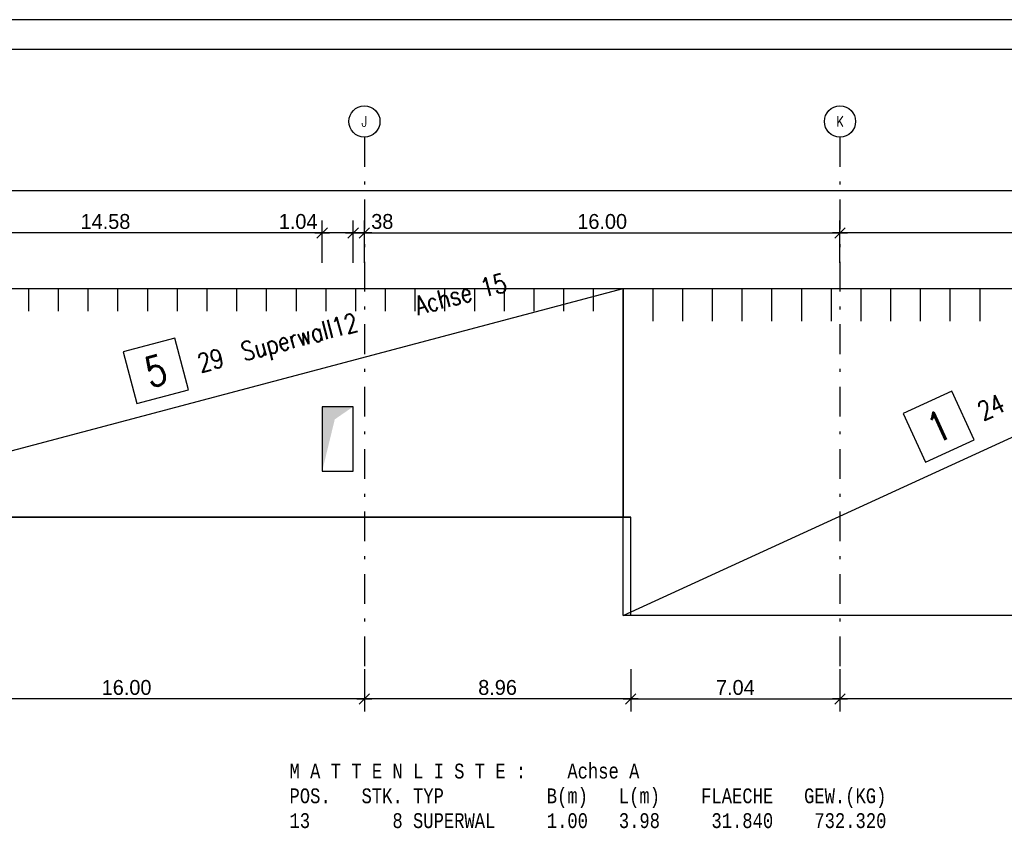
# Model space of a CAD drawing. Extents: x 0 to 238, y 0 to 168.
# Tile 27 of 31: x 147 to 180, y 141 to 168. Entities that reach past the tile are written whole.
import ezdxf
from ezdxf.enums import TextEntityAlignment as Align

# ---------------------------------------------------------------- set-up
doc = ezdxf.new("R2010")
doc.units = 0
doc.header["$LTSCALE"] = 2
doc.header["$MEASUREMENT"] = 0
doc.linetypes.add('AUSGEZOGEN', pattern=[0])
doc.linetypes.add('STRICHPUNKT', pattern=[1, 0.5, -0.25, 0, -0.25])
doc.layers.get('0').update_dxf_attribs({"linetype": 'CONTINUOUS'})
doc.layers.get('DEFPOINTS').update_dxf_attribs({"linetype": 'AUSGEZOGEN'})
for name, color, linetype in [('T__ACHS', 1, 'CONTINUOUS'), ('T__KONS', 3, 'CONTINUOUS'), ('T__M001', 7, 'CONTINUOUS'), ('T__M005', 7, 'CONTINUOUS'), ('T__RAND', 7, 'CONTINUOUS'), ('T__TXTL', 1, 'CONTINUOUS'), ('T__VERM', 2, 'CONTINUOUS'), ('TA_', 2, 'CONTINUOUS')]:
    doc.layers.add(name, color=color, linetype=linetype)
doc.styles.add('MONOTXT8', font='monotxtd', dxfattribs={"width": 0.8})
doc.styles.add('SIMPLEX8', font='simplexd', dxfattribs={"width": 0.8})
doc.dimstyles.new('SOFIBEMLI', dxfattribs={"dimtxt": 0.5, "dimasz": 0.05, "dimexe": 0.18, "dimexo": 0.0625, "dimgap": 0.135, "dimtad": 1, "dimdec": 0, "dimrnd": 0.001, "dimzin": 0, "dimdsep": 46, "dimtxsty": 'Standard', "dimblk1": 'SOFI-VERLI', "dimblk2": 'SOFI-VERRE', "dimsah": 1, "dimcen": 0.5, "dimse1": 1, "dimse2": 1, "dimclrd": 1, "dimclrt": 2, "dimadec": 0, "dimazin": 0, "dimtfac": 1, "dimtdec": 4, "dimtmove": 0, "dimatfit": 3, "dimldrblk": 'SOFI-VERLI', "dimfxl": 0, "dimtolj": 1, "dimtzin": 0, "dimarcsym": 0})
doc.dimstyles.new('SOFIBEMRE', dxfattribs={"dimtxt": 0.5, "dimasz": 0.05, "dimexe": 0.18, "dimexo": 0.0625, "dimgap": 0.135, "dimtad": 1, "dimdec": 0, "dimrnd": 0.001, "dimzin": 0, "dimdsep": 46, "dimtxsty": 'Standard', "dimblk1": 'SOFI-VERRE', "dimblk2": 'SOFI-VERLI', "dimsah": 1, "dimcen": 0.5, "dimse1": 1, "dimse2": 1, "dimclrd": 1, "dimclrt": 2, "dimadec": 0, "dimazin": 0, "dimtfac": 1, "dimtdec": 4, "dimtmove": 0, "dimatfit": 3, "dimldrblk": 'SOFI-VERRE', "dimfxl": 0, "dimtolj": 1, "dimtzin": 0, "dimarcsym": 0})

# ---------------------------------------------------------------- blocks, each defined once
blk = doc.blocks.new('ASO_BORDER')
at = {"color": 0, "linetype": 'ByBlock'}
blk.add_line((1, 1), (0, 1), dxfattribs=at)
blk = doc.blocks.new('SOFI-IRAN')
at = {"layer": 'T__RAND', "color": 0, "linetype": 'ByBlock', "xscale": 232.8, "yscale": 166.2}
blk.add_blockref('ASO_BORDER', (0, 0), dxfattribs=at)
blk = doc.blocks.new('SOFI-VERRE')
at = {"color": 0, "linetype": 'ByBlock'}
for p, q in [((0, -20), (0, 8.5)), ((-5, 0), (5, 0)), ((3.535, 3.535), (-3.535, -3.535))]:
    blk.add_line(p, q, dxfattribs=at)
blk = doc.blocks.new('SOFI-VERLI')
at = {"color": 0, "linetype": 'ByBlock'}
for p, q in [((0, 20), (0, -8.5)), ((-5, 0), (5, 0)), ((3.535, 3.535), (-3.535, -3.535))]:
    blk.add_line(p, q, dxfattribs=at)
blk = doc.blocks.new('*D35')
at = {"color": 1, "linetype": 'ByBlock'}
blk.add_line((157.327, 161.025), (142.847, 161.025), dxfattribs=at)
at = {"layer": 'DEFPOINTS', "color": 0, "linetype": 'ByBlock'}
for p in [(142.797, 161.025), (142.797, 156.719), (157.377, 156.719)]:
    blk.add_point(p, dxfattribs=at)
at = {"color": 1, "linetype": 'ByBlock', "xscale": 0.05, "yscale": 0.05, "zscale": 0.05, "rotation": 180}
blk.add_blockref('SOFI-VERLI', (142.797, 161.025), dxfattribs=at)
at = {"color": 1, "linetype": 'ByBlock', "xscale": 0.05, "yscale": 0.05, "zscale": 0.05}
blk.add_blockref('SOFI-VERRE', (157.377, 161.025), dxfattribs=at)
at = {"color": 2, "linetype": 'ByBlock', "insert": (150.087, 161.41), "char_height": 0.5, "attachment_point": 5}
blk.add_mtext('\\A1;14.58', dxfattribs=at)
blk = doc.blocks.new('*D36')
at = {"color": 1, "linetype": 'ByBlock'}
for p, q in [((157.377, 161.025), (155.807, 161.025)), ((158.367, 161.025), (157.427, 161.025))]:
    blk.add_line(p, q, dxfattribs=at)
at = {"layer": 'DEFPOINTS', "color": 0, "linetype": 'ByBlock'}
for p in [(157.377, 161.025), (157.377, 156.719), (158.417, 156.719)]:
    blk.add_point(p, dxfattribs=at)
at = {"color": 1, "linetype": 'ByBlock', "xscale": 0.05, "yscale": 0.05, "zscale": 0.05, "rotation": 180}
blk.add_blockref('SOFI-VERLI', (157.377, 161.025), dxfattribs=at)
at = {"color": 1, "linetype": 'ByBlock', "xscale": 0.05, "yscale": 0.05, "zscale": 0.05}
blk.add_blockref('SOFI-VERRE', (158.417, 161.025), dxfattribs=at)
at = {"color": 2, "linetype": 'ByBlock', "insert": (156.567, 161.41), "char_height": 0.5, "attachment_point": 5}
blk.add_mtext('\\A1;1.04', dxfattribs=at)
blk = doc.blocks.new('*D37')
at = {"color": 1, "linetype": 'ByBlock'}
for p, q in [((158.467, 161.025), (158.747, 161.025)), ((158.797, 161.025), (159.951, 161.025))]:
    blk.add_line(p, q, dxfattribs=at)
at = {"layer": 'DEFPOINTS', "color": 0, "linetype": 'ByBlock'}
for p in [(158.797, 161.025), (158.417, 156.719), (158.797, 156.719)]:
    blk.add_point(p, dxfattribs=at)
at = {"color": 1, "linetype": 'ByBlock', "xscale": 0.05, "yscale": 0.05, "zscale": 0.05, "rotation": 180}
blk.add_blockref('SOFI-VERLI', (158.417, 161.025), dxfattribs=at)
at = {"color": 1, "linetype": 'ByBlock', "xscale": 0.05, "yscale": 0.05, "zscale": 0.05}
blk.add_blockref('SOFI-VERRE', (158.797, 161.025), dxfattribs=at)
at = {"color": 2, "linetype": 'ByBlock', "insert": (159.399, 161.41), "char_height": 0.5, "attachment_point": 5}
blk.add_mtext('\\A1;38', dxfattribs=at)
blk = doc.blocks.new('*D38')
at = {"color": 1, "linetype": 'ByBlock'}
blk.add_line((158.847, 161.025), (174.747, 161.025), dxfattribs=at)
at = {"layer": 'DEFPOINTS', "color": 0, "linetype": 'ByBlock'}
for p in [(174.797, 161.025), (158.797, 156.719), (174.797, 156.719)]:
    blk.add_point(p, dxfattribs=at)
at = {"color": 1, "linetype": 'ByBlock', "xscale": 0.05, "yscale": 0.05, "zscale": 0.05, "rotation": 180}
blk.add_blockref('SOFI-VERLI', (158.797, 161.025), dxfattribs=at)
at = {"color": 1, "linetype": 'ByBlock', "xscale": 0.05, "yscale": 0.05, "zscale": 0.05}
blk.add_blockref('SOFI-VERRE', (174.797, 161.025), dxfattribs=at)
at = {"color": 2, "linetype": 'ByBlock', "insert": (166.797, 161.41), "char_height": 0.5, "attachment_point": 5}
blk.add_mtext('\\A1;16.00', dxfattribs=at)
blk = doc.blocks.new('*D39')
at = {"color": 1, "linetype": 'ByBlock'}
blk.add_line((190.747, 161.025), (174.847, 161.025), dxfattribs=at)
at = {"layer": 'DEFPOINTS', "color": 0, "linetype": 'ByBlock'}
for p in [(174.797, 161.025), (174.797, 156.719), (190.797, 156.719)]:
    blk.add_point(p, dxfattribs=at)
at = {"color": 1, "linetype": 'ByBlock', "xscale": 0.05, "yscale": 0.05, "zscale": 0.05, "rotation": 180}
blk.add_blockref('SOFI-VERLI', (174.797, 161.025), dxfattribs=at)
at = {"color": 1, "linetype": 'ByBlock', "xscale": 0.05, "yscale": 0.05, "zscale": 0.05}
blk.add_blockref('SOFI-VERRE', (190.797, 161.025), dxfattribs=at)
at = {"color": 2, "linetype": 'ByBlock', "insert": (182.797, 161.41), "char_height": 0.5, "attachment_point": 5}
blk.add_mtext('\\A1;16.00', dxfattribs=at)
blk = doc.blocks.new('*D41')
at = {"color": 1, "linetype": 'ByBlock'}
blk.add_line((14.547, 162.45), (191.047, 162.45), dxfattribs=at)
at = {"layer": 'DEFPOINTS', "color": 0, "linetype": 'ByBlock'}
for p in [(191.097, 162.45), (14.497, 156.719), (191.097, 156.719)]:
    blk.add_point(p, dxfattribs=at)
at = {"color": 1, "linetype": 'ByBlock', "xscale": 0.05, "yscale": 0.05, "zscale": 0.05, "rotation": 180}
blk.add_blockref('SOFI-VERLI', (14.497, 162.45), dxfattribs=at)
at = {"color": 1, "linetype": 'ByBlock', "xscale": 0.05, "yscale": 0.05, "zscale": 0.05}
blk.add_blockref('SOFI-VERRE', (191.097, 162.45), dxfattribs=at)
at = {"color": 2, "linetype": 'ByBlock', "insert": (102.797, 162.835), "char_height": 0.5, "attachment_point": 5}
blk.add_mtext('\\A1;176.60', dxfattribs=at)
blk = doc.blocks.new('*D56')
at = {"color": 1, "linetype": 'ByBlock'}
blk.add_line((158.747, 145.35), (142.847, 145.35), dxfattribs=at)
at = {"layer": 'DEFPOINTS', "color": 0, "linetype": 'ByBlock'}
for p in [(142.797, 148.893), (158.797, 148.893), (142.797, 145.35)]:
    blk.add_point(p, dxfattribs=at)
at = {"color": 1, "linetype": 'ByBlock', "xscale": 0.05, "yscale": 0.05, "zscale": 0.05, "rotation": 180}
blk.add_blockref('SOFI-VERRE', (142.797, 145.35), dxfattribs=at)
at = {"color": 1, "linetype": 'ByBlock', "xscale": 0.05, "yscale": 0.05, "zscale": 0.05}
blk.add_blockref('SOFI-VERLI', (158.797, 145.35), dxfattribs=at)
at = {"color": 2, "linetype": 'ByBlock', "insert": (150.797, 145.735), "char_height": 0.5, "attachment_point": 5}
blk.add_mtext('\\A1;16.00', dxfattribs=at)
blk = doc.blocks.new('*D57')
at = {"color": 1, "linetype": 'ByBlock'}
blk.add_line((167.707, 145.35), (158.847, 145.35), dxfattribs=at)
at = {"layer": 'DEFPOINTS', "color": 0, "linetype": 'ByBlock'}
for p in [(158.797, 148.893), (167.757, 148.893), (158.797, 145.35)]:
    blk.add_point(p, dxfattribs=at)
at = {"color": 1, "linetype": 'ByBlock', "xscale": 0.05, "yscale": 0.05, "zscale": 0.05, "rotation": 180}
blk.add_blockref('SOFI-VERRE', (158.797, 145.35), dxfattribs=at)
at = {"color": 1, "linetype": 'ByBlock', "xscale": 0.05, "yscale": 0.05, "zscale": 0.05}
blk.add_blockref('SOFI-VERLI', (167.757, 145.35), dxfattribs=at)
at = {"color": 2, "linetype": 'ByBlock', "insert": (163.277, 145.735), "char_height": 0.5, "attachment_point": 5}
blk.add_mtext('\\A1;8.96', dxfattribs=at)
blk = doc.blocks.new('*D58')
at = {"color": 1, "linetype": 'ByBlock'}
blk.add_line((167.807, 145.35), (174.747, 145.35), dxfattribs=at)
at = {"layer": 'DEFPOINTS', "color": 0, "linetype": 'ByBlock'}
for p in [(167.757, 148.893), (174.797, 148.893), (174.797, 145.35)]:
    blk.add_point(p, dxfattribs=at)
at = {"color": 1, "linetype": 'ByBlock', "xscale": 0.05, "yscale": 0.05, "zscale": 0.05, "rotation": 180}
blk.add_blockref('SOFI-VERRE', (167.757, 145.35), dxfattribs=at)
at = {"color": 1, "linetype": 'ByBlock', "xscale": 0.05, "yscale": 0.05, "zscale": 0.05}
blk.add_blockref('SOFI-VERLI', (174.797, 145.35), dxfattribs=at)
at = {"color": 2, "linetype": 'ByBlock', "insert": (171.277, 145.735), "char_height": 0.5, "attachment_point": 5}
blk.add_mtext('\\A1;7.04', dxfattribs=at)
blk = doc.blocks.new('*D59')
at = {"color": 1, "linetype": 'ByBlock'}
blk.add_line((190.747, 145.35), (174.847, 145.35), dxfattribs=at)
at = {"layer": 'DEFPOINTS', "color": 0, "linetype": 'ByBlock'}
for p in [(174.797, 148.893), (190.797, 148.893), (174.797, 145.35)]:
    blk.add_point(p, dxfattribs=at)
at = {"color": 1, "linetype": 'ByBlock', "xscale": 0.05, "yscale": 0.05, "zscale": 0.05, "rotation": 180}
blk.add_blockref('SOFI-VERRE', (174.797, 145.35), dxfattribs=at)
at = {"color": 1, "linetype": 'ByBlock', "xscale": 0.05, "yscale": 0.05, "zscale": 0.05}
blk.add_blockref('SOFI-VERLI', (190.797, 145.35), dxfattribs=at)
at = {"color": 2, "linetype": 'ByBlock', "insert": (182.797, 145.735), "char_height": 0.5, "attachment_point": 5}
blk.add_mtext('\\A1;16.00', dxfattribs=at)
blk = doc.blocks.new('SOFI-BM-POS')
at = {"color": 1, "linetype": 'Continuous'}
for p, q in [((0.5, 0.75), (-0.5, 0.75)), ((-0.5, 0.75), (-0.5, -0.25)), ((0.5, -0.25), (0.5, 0.75)), ((-0.5, -0.25), (0.5, -0.25))]:
    blk.add_line(p, q, dxfattribs=at)
blk = doc.blocks.new('SOFI-BM-MAT')
at = {"color": 1, "linetype": 'Continuous'}
blk.add_blockref('SOFI-BM-POS', (-0.5, 0.5), dxfattribs=at)
at = {"color": 1, "linetype": 'Continuous', "style": 'SIMPLEX8', "width": 0.8}
blk.add_attdef('SOFI_BM_MULT', text='', height=0.2, dxfattribs=at).set_placement((-1.1, 1.1), align=Align.RIGHT)
at = {"color": 3, "linetype": 'Continuous', "style": 'SIMPLEX8', "width": 0.8}
blk.add_attdef('SOFI_BM_POS', text='', height=0.556, dxfattribs=at).set_placement((-0.5, 0.75), align=Align.MIDDLE_CENTER)
at = {"color": 2, "linetype": 'Continuous', "style": 'SIMPLEX8', "width": 0.8, "flags": 1}
for tag, p in [('SOFI_BM_MATTE', (0.3, 0.5)), ('SOFI_BM_ANZAHL', (0.3, 0.5)), ('SOFI_BM_BREITE', (0.8, -0.5)), ('SOFI_BM_MATR', (1.5, -0.5))]:
    blk.add_attdef(tag, p, '', height=0.35, dxfattribs=at)
blk.add_attdef('SOFI_BM_LAENGE', text='', height=0.35, dxfattribs=at).set_placement((0.4, -0.5), align=Align.RIGHT)
at = {"color": 1, "linetype": 'Continuous', "style": 'SIMPLEX8', "width": 0.8}
for tag, p in [('SOFI_BM_DANEI', (-1.79, -1)), ('SOFI_BM_WANEI', (-1.79, -1.5))]:
    blk.add_attdef(tag, p, '', height=0.2, dxfattribs=at)

msp = doc.modelspace()

# ---------------------------------------------------------------- linework, layer by layer
at = {"layer": 'DEFPOINTS', "color": 14, "linetype": 'AUSGEZOGEN'}
for p in [(79.097, 151.47), (167.757, 148.16)]:
    msp.add_line(p, (167.757, 151.47), dxfattribs=at)
at = {"layer": 'T__ACHS', "linetype": 'STRICHPUNKT'}
for p, q in [((158.797, 164.253), (158.797, 146.336)), ((174.797, 164.253), (174.797, 146.336))]:
    msp.add_line(p, q, dxfattribs=at)
at = {"layer": 'T__ACHS'}
for centre in [(158.797, 164.778), (174.797, 164.778)]:
    msp.add_circle(centre, 0.525, dxfattribs=at)
at = {"layer": 'T__KONS', "color": 3}
msp.add_lwpolyline([(14.497, 159.16), (191.097, 159.16), (191.097, 148.16), (167.757, 148.16), (167.757, 151.47), (79.097, 151.47), (79.097, 147.61), (62.167, 147.61), (62.167, 149.78), (59.727, 149.78), (59.727, 147.61), (30.167, 147.61), (30.167, 149.78), (27.727, 149.78), (27.727, 147.61), (14.497, 147.61)], close=True, dxfattribs=at)
at = {"layer": 'T__KONS', "color": 2, "linetype": 'Continuous'}
msp.add_lwpolyline([(157.377, 153.01), (158.417, 153.01), (158.417, 155.18), (157.377, 155.18)], close=True, dxfattribs=at)
at = {"layer": 'T__M001', "color": 1, "linetype": 'Continuous'}
for p, q in [((168.497, 159.16), (168.497, 158.06)), ((169.497, 159.16), (169.497, 158.06)), ((170.497, 159.16), (170.497, 158.06)), ((171.497, 159.16), (171.497, 158.06)), ((172.497, 159.16), (172.497, 158.06)), ((173.497, 159.16), (173.497, 158.06)), ((174.497, 159.16), (174.497, 158.06)), ((175.497, 159.16), (175.497, 158.06)), ((176.497, 159.16), (176.497, 158.06)), ((177.497, 159.16), (177.497, 158.06)), ((178.497, 159.16), (178.497, 158.06)), ((179.497, 159.16), (179.497, 158.06))]:
    msp.add_line(p, q, dxfattribs=at)
msp.add_lwpolyline([(167.497, 148.16), (167.497, 159.16), (191.497, 159.16), (191.497, 148.16), (167.497, 148.16), (191.497, 159.16)], dxfattribs=at)
at = {"layer": 'T__M005', "color": 1, "linetype": 'Continuous'}
for p, q in [((147.497, 159.16), (147.497, 158.391)), ((148.497, 159.16), (148.497, 158.391)), ((149.497, 159.16), (149.497, 158.391)), ((150.497, 159.16), (150.497, 158.391)), ((151.497, 159.16), (151.497, 158.391)), ((152.497, 159.16), (152.497, 158.391)), ((153.497, 159.16), (153.497, 158.391)), ((154.497, 159.16), (154.497, 158.391)), ((155.497, 159.16), (155.497, 158.391)), ((156.497, 159.16), (156.497, 158.391)), ((157.497, 159.16), (157.497, 158.391)), ((158.497, 159.16), (158.497, 158.391)), ((159.497, 159.16), (159.497, 158.391)), ((160.497, 159.16), (160.497, 158.391)), ((161.497, 159.16), (161.497, 158.391)), ((162.497, 159.16), (162.497, 158.391)), ((163.497, 159.16), (163.497, 158.391)), ((164.497, 159.16), (164.497, 158.391)), ((165.497, 159.16), (165.497, 158.391)), ((166.497, 159.16), (166.497, 158.391))]:
    msp.add_line(p, q, dxfattribs=at)
msp.add_lwpolyline([(138.497, 151.47), (138.497, 159.16), (167.497, 159.16), (167.497, 151.47), (138.497, 151.47), (167.497, 159.16)], dxfattribs=at)
at = {"layer": 'TA_', "color": 3, "linetype": 'Continuous'}
msp.add_solid([(157.377, 153.01), (157.801, 154.756), (157.377, 155.18), (158.417, 155.18)], dxfattribs=at)

# ---------------------------------------------------------------- block references
at = {"layer": 'T__M001', "color": 1}
ref = msp.add_blockref('SOFI-BM-MAT', (179.497, 153.66), dxfattribs=dict(at, xscale=1.799, yscale=1.799, zscale=1.799, rotation=24.62356478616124))
ref.add_attrib('SOFI_BM_POS', '1', dxfattribs={"layer": '0', "color": 3, "linetype": 'Continuous', "height": 0.999, "rotation": 24.6236, "style": 'SIMPLEX8', "width": 0.8}).set_placement((178.117, 154.512), align=Align.MIDDLE_CENTER)
ref.add_attrib('SOFI_BM_MATTE', 'Superwall12', (180.987, 155.332), dxfattribs={"layer": '0', "color": 2, "linetype": 'Continuous', "height": 0.62965, "rotation": 24.6236, "style": 'SIMPLEX8', "width": 0.8})
ref.add_attrib('SOFI_BM_ANZAHL', '24', (179.613, 154.703), dxfattribs={"layer": '0', "color": 2, "linetype": 'Continuous', "height": 0.6296, "rotation": 24.6236, "style": 'SIMPLEX8', "width": 0.8})
ref.add_attrib('SOFI_BM_MATR', 'Achse 15', (186.482, 157.851), dxfattribs={"layer": '0', "color": 2, "linetype": 'Continuous', "height": 0.6296, "rotation": 24.6236, "style": 'SIMPLEX8', "width": 0.8})
at = {"layer": 'T__M005', "color": 1}
ref = msp.add_blockref('SOFI-BM-MAT', (152.997, 155.315), dxfattribs=dict(at, xscale=1.799, yscale=1.799, zscale=1.799, rotation=14.85145704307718))
ref.add_attrib('SOFI_BM_POS', '5', dxfattribs={"layer": '0', "color": 3, "linetype": 'Continuous', "height": 0.999, "rotation": 14.8515, "style": 'SIMPLEX8', "width": 0.8}).set_placement((151.782, 156.389), align=Align.MIDDLE_CENTER)
ref.add_attrib('SOFI_BM_MATTE', 'Superwall12', (154.749, 156.71), dxfattribs={"layer": '0', "color": 2, "linetype": 'Continuous', "height": 0.62965, "rotation": 14.8515, "style": 'SIMPLEX8', "width": 0.8})
ref.add_attrib('SOFI_BM_ANZAHL', '29', (153.288, 156.323), dxfattribs={"layer": '0', "color": 2, "linetype": 'Continuous', "height": 0.6296, "rotation": 14.8515, "style": 'SIMPLEX8', "width": 0.8})
ref.add_attrib('SOFI_BM_MATR', 'Achse 15', (160.592, 158.259), dxfattribs={"layer": '0', "color": 2, "linetype": 'Continuous', "height": 0.6296, "rotation": 14.8515, "style": 'SIMPLEX8', "width": 0.8})
at = {"layer": 'T__RAND', "color": 7, "xscale": 237.8, "yscale": 168.2}
msp.add_blockref('ASO_BORDER', (0, 0), dxfattribs=at)
at = {"layer": 'T__RAND', "color": 3, "linetype": 'Continuous'}
msp.add_blockref('SOFI-IRAN', (4, 1), dxfattribs=at)

# ---------------------------------------------------------------- texts
at = {"layer": 'T__ACHS', "color": 2, "style": 'SIMPLEX8', "width": 0.8}
for s, p in [('J', (158.797, 164.778)), ('K', (174.797, 164.778))]:
    msp.add_text(s, height=0.35, dxfattribs=at).set_placement(p, align=Align.MIDDLE)
at = {"layer": 'T__TXTL', "color": 1, "style": 'MONOTXT8', "width": 0.8}
for s, p in [('      M A T T E N L I S T E :    Achse A             ', (154.201, 142.675)), ('      POS.   STK. TYP          B(m)   L(m)    FLAECHE   GEW.(KG)', (154.201, 141.842)), ('      13        8 SUPERWAL     1.00   3.98     31.840    732.320', (154.201, 141.008))]:
    msp.add_text(s, height=0.5, dxfattribs=at).set_placement(p)

# ---------------------------------------------------------------- dimensions: what is measured, and where the dimension line sits
at = {"layer": 'T__VERM', "color": 1, "linetype": 'Continuous'}
for base, p1, p2, text, dimstyle, picture, middle in [((191.097, 162.45), (14.497, 156.719), (191.097, 156.719), '176.60', 'SOFIBEMLI', '*D41', (102.797, 162.835)), ((142.797, 161.025), (157.377, 156.719), (142.797, 156.719), '14.58', 'SOFIBEMRE', '*D35', (150.087, 161.41)), ((157.377, 161.025), (158.417, 156.719), (157.377, 156.719), '1.04', 'SOFIBEMRE', '*D36', (156.567, 161.41)), ((158.797, 161.025), (158.417, 156.719), (158.797, 156.719), '38', 'SOFIBEMLI', '*D37', (159.399, 161.41)), ((174.797, 161.025), (158.797, 156.719), (174.797, 156.719), '16.00', 'SOFIBEMLI', '*D38', (166.797, 161.41)), ((174.797, 161.025), (190.797, 156.719), (174.797, 156.719), '16.00', 'SOFIBEMRE', '*D39', (182.797, 161.41)), ((142.797, 145.35), (158.797, 148.893), (142.797, 148.893), '16.00', 'SOFIBEMLI', '*D56', (150.797, 145.735)), ((158.797, 145.35), (167.757, 148.893), (158.797, 148.893), '8.96', 'SOFIBEMLI', '*D57', (163.277, 145.735)), ((174.797, 145.35), (167.757, 148.893), (174.797, 148.893), '7.04', 'SOFIBEMRE', '*D58', (171.277, 145.735)), ((174.797, 145.35), (190.797, 148.893), (174.797, 148.893), '16.00', 'SOFIBEMLI', '*D59', (182.797, 145.735))]:
    dim = msp.add_linear_dim(base=base, p1=p1, p2=p2, text=text, dimstyle=dimstyle, override={"dimgap": 0.135}, dxfattribs=at)
    dim.commit()
    dim.dimension.update_dxf_attribs({"geometry": picture, "text_midpoint": middle})

doc.saveas('drawing.dxf')
